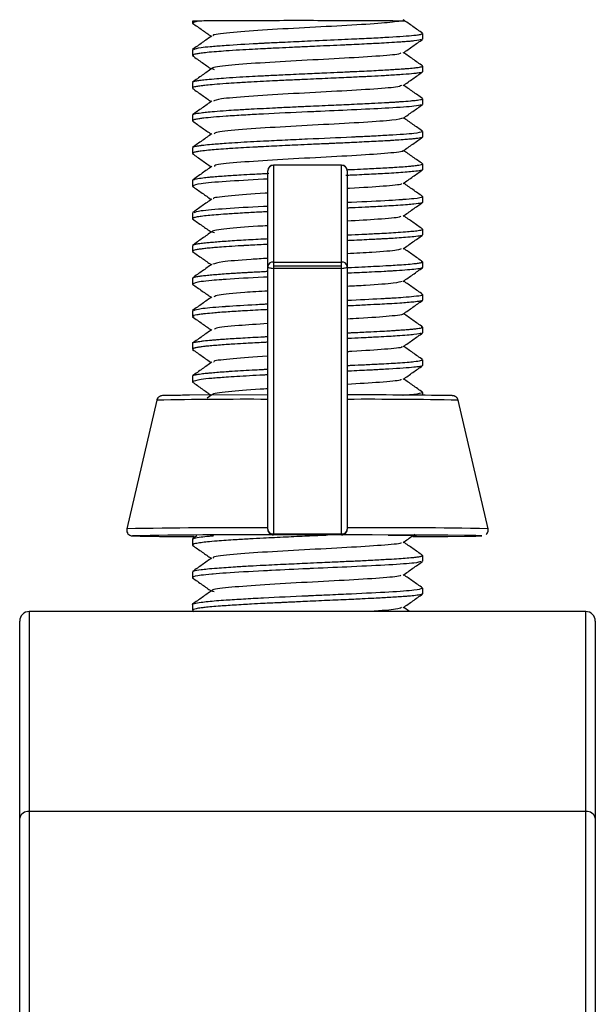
# Model space of a CAD drawing. Header units: millimetres. Extents: x 131 to 438, y 5 to 266.
# Tile 10 of 13: x 182 to 212, y 212 to 263. Entities that reach past the tile are written whole.
import ezdxf

# ---------------------------------------------------------------- set-up
doc = ezdxf.new("R2010")
doc.units = ezdxf.units.MM

msp = doc.modelspace()

# ---------------------------------------------------------------- linework, layer by layer
at = {"color": 7, "linetype": 'Continuous', "lineweight": 25}
for p, q in [((191.748, 263.031), (191.459, 262.936)), ((191.459, 263.021), (191.459, 262.936)), ((202.527, 263.019), (202.318, 263.028)), ((203.459, 262.385), (203.41, 262.398)), ((203.459, 262.385), (203.459, 262.085)), ((191.459, 261.535), (191.459, 261.236)), ((191.459, 261.236), (191.539, 261.215)), ((203.459, 260.685), (203.447, 260.699)), ((203.459, 260.685), (203.459, 260.386)), ((191.459, 259.835), (191.459, 259.537)), ((191.459, 259.537), (191.502, 259.515)), ((203.459, 258.984), (203.436, 258.999)), ((203.459, 258.984), (203.459, 258.687)), ((191.459, 258.134), (191.459, 257.837)), ((191.459, 257.837), (191.505, 257.813)), ((203.459, 257.284), (203.425, 257.298)), ((203.459, 257.284), (203.459, 256.986)), ((191.459, 256.434), (191.459, 256.136)), ((191.459, 256.136), (191.539, 256.115)), ((199.234, 255.531), (195.684, 255.531)), ((195.684, 255.531), (195.684, 236.261)), ((199.234, 255.517), (195.684, 255.517)), ((199.234, 236.261), (199.234, 255.531)), ((203.459, 255.585), (203.431, 255.598)), ((203.459, 255.585), (203.459, 255.286)), ((195.384, 236.562), (195.384, 255.231)), ((199.534, 255.231), (199.534, 236.562)), ((191.459, 254.735), (191.459, 254.436)), ((191.459, 254.436), (191.505, 254.415)), ((203.459, 253.886), (203.459, 253.586)), ((191.459, 253.035), (191.459, 252.737)), ((191.459, 252.737), (191.504, 252.714)), ((203.459, 252.185), (203.438, 252.199)), ((203.459, 252.185), (203.459, 251.887)), ((191.459, 251.334), (191.459, 251.037)), ((191.459, 251.037), (191.501, 251.015)), ((195.684, 250.473), (199.234, 250.473)), ((203.459, 250.484), (203.391, 250.498)), ((203.459, 250.484), (203.459, 250.187)), ((199.234, 250.265), (195.684, 250.265)), ((199.234, 250.147), (195.684, 250.147)), ((191.459, 249.634), (191.459, 249.336)), ((191.459, 249.336), (191.485, 249.316)), ((203.459, 248.785), (203.426, 248.798)), ((203.459, 248.785), (203.459, 248.486)), ((191.459, 247.935), (191.459, 247.636)), ((191.459, 247.636), (191.546, 247.613)), ((203.459, 247.086), (203.394, 247.099)), ((203.459, 247.086), (203.459, 246.786)), ((191.459, 246.236), (191.459, 245.937)), ((191.459, 245.937), (191.492, 245.914)), ((203.459, 245.385), (203.425, 245.399)), ((203.459, 245.385), (203.459, 245.087)), ((191.459, 244.535), (191.459, 244.237)), ((203.459, 243.684), (203.459, 243.536)), ((189.605, 243.279), (188.045, 236.579)), ((195.384, 243.551), (191.286, 243.535)), ((192.479, 243.561), (192.227, 243.384)), ((206.873, 236.579), (205.313, 243.279)), ((191.459, 236.034), (191.459, 235.737)), ((191.698, 236.213), (191.469, 236.052)), ((195.684, 236.309), (199.234, 236.309)), ((199.234, 236.263), (195.684, 236.263)), ((202.48, 236.227), (201.669, 236.232)), ((202.922, 236.203), (203.141, 236.211)), ((191.459, 235.737), (191.488, 235.712)), ((203.459, 235.185), (203.426, 235.198)), ((203.459, 235.185), (203.459, 234.886)), ((191.459, 234.335), (191.459, 234.036)), ((203.459, 233.486), (203.422, 233.498)), ((203.459, 233.486), (203.459, 233.186)), ((191.459, 232.636), (191.459, 232.337)), ((202.781, 232.268), (202.471, 232.486)), ((211.959, 232.268), (182.959, 232.268)), ((182.959, 232.268), (182.959, 204.649)), ((191.459, 232.337), (191.494, 232.316)), ((191.466, 232.321), (191.542, 232.268)), ((211.959, 204.649), (211.959, 232.268)), ((182.459, 171.795), (182.459, 231.768)), ((212.459, 231.768), (212.459, 171.795)), ((211.959, 221.851), (182.959, 221.851))]:
    msp.add_line(p, q, dxfattribs=at)
at = {"color": 7, "linetype": 'Continuous', "lineweight": 25, "flags": 128}
for points in [[(195.384, 250.263), (195.39, 250.24), (195.407, 250.218), (195.435, 250.198), (195.472, 250.181), (195.517, 250.166), (195.569, 250.156), (195.626, 250.149), (195.684, 250.147)], [(199.234, 250.147), (199.293, 250.149), (199.349, 250.156), (199.401, 250.166), (199.446, 250.181), (199.483, 250.198), (199.511, 250.218), (199.528, 250.24), (199.534, 250.263)], [(202.948, 236.17), (203.649, 236.174), (204.767, 236.181), (205.64, 236.188), (206.238, 236.197), (206.543, 236.206), (206.543, 236.215), (206.238, 236.225), (205.64, 236.233), (204.767, 236.241), (203.649, 236.248), (202.324, 236.254), (200.836, 236.258), (199.234, 236.261)]]:
    msp.add_lwpolyline(points, dxfattribs=at)
at = {"color": 7, "linetype": 'Continuous', "lineweight": 25}
for centre, radius, start, end in [((191.716, 259.845), 3.186, 89.4294, 94.6247), ((195.684, 255.231), 0.3, 90, 180), ((195.677, 255.224), 0.293, 88.637, 178.5688), ((199.234, 255.231), 0.3, 360, 90), ((199.241, 255.224), 0.293, 1.4312, 91.363), ((195.646, 250.208), 0.267, 81.7801, 168.2176), ((199.272, 250.208), 0.267, 11.7824, 98.2199), ((194.186, 11.311), 232.013, 89.70228, 91.13142), ((200.732, 11.311), 232.013, 88.86858, 90.29772), ((200.357, -52.08), 295.633, 89.11094, 90.15954), ((188.337, 236.511), 0.3, 166.8911, 270.0006), ((193.807, -64.366), 301, 89.69977, 91.09688), ((195.663, 236.588), 0.28, 185.0814, 274.3085), ((195.684, 236.563), 0.3, 180.0004, 270.0004), ((199.255, 236.588), 0.28, 265.6915, 354.9186), ((199.234, 236.563), 0.3, 269.9996, 359.9996), ((201.258, -43.707), 280.342, 88.85222, 90.35229), ((194.076, -68.954), 305.219, 89.69808, 91.07735), ((191.383, 355.989), 119.817, 268.54304, 270.08006), ((182.959, 231.768), 0.5, 90, 180), ((211.959, 231.768), 0.5, 0, 90), ((182.897, 221.408), 0.447, 82.065, 168.8157), ((212.021, 221.408), 0.447, 11.1843, 97.935)]:
    msp.add_arc(centre, radius, start, end, dxfattribs=at)
for points, knots in [([(191.459, 262.936), (191.459, 262.934), (191.46, 262.928), (191.463, 262.92), (191.477, 262.915), (191.483, 262.912)], [0, 0, 0, 0, 0.2561987, 0.6863219, 1, 1, 1, 1]), ([(191.469, 262.918), (191.637, 262.8), (191.962, 262.572), (192.286, 262.345), (192.441, 262.235)], [0, 0, 0, 0, 0.519481, 1, 1, 1, 1]), ([(202.318, 263.028), (202.161, 263.031), (201.846, 263.037), (200.654, 263.045), (199.111, 263.05), (197.337, 263.052), (195.538, 263.051), (193.905, 263.047), (192.544, 263.04), (192.013, 263.034), (191.748, 263.031)], [0, 0, 0, 0, 0.1252623, 0.2502096, 0.3752649, 0.5002154, 0.6252651, 0.7501864, 0.8751857, 1, 1, 1, 1]), ([(202.318, 263.028), (202.041, 262.991), (201.489, 262.916), (199.571, 262.801), (197.303, 262.681), (195.024, 262.554), (193.332, 262.423), (192.47, 262.324), (192.547, 262.27), (192.56, 262.261)], [0, 0, 0, 0, 0.1613546, 0.3226943, 0.4839884, 0.6453107, 0.8066664, 0.967999, 1, 1, 1, 1]), ([(203.457, 262.393), (203.288, 262.511), (202.952, 262.747), (202.615, 262.984), (202.446, 263.102)], [0, 0, 0, 0, 0.500081, 1, 1, 1, 1]), ([(192.477, 262.26), (192.309, 262.142), (191.972, 261.906), (191.635, 261.669), (191.467, 261.551)], [0, 0, 0, 0, 0.4999209, 1, 1, 1, 1]), ([(191.543, 261.557), (191.615, 261.589), (191.728, 261.638), (192.23, 261.691), (192.657, 261.73), (193.365, 261.783), (194.337, 261.841), (195.049, 261.879), (195.162, 261.885), (195.206, 261.887), (195.311, 261.892), (195.668, 261.91), (196.393, 261.944), (197.601, 261.999), (198.782, 262.053), (199.896, 262.102), (200.814, 262.146), (202.03, 262.214), (202.706, 262.259), (203.008, 262.291), (203.02, 262.292), (203.059, 262.297), (203.192, 262.312), (203.4, 262.343), (203.437, 262.37), (203.459, 262.385)], [0, 0, 0, 0, 0.104127, 0.160472, 0.168099, 0.232194, 0.342065, 0.358106, 0.359917, 0.362015, 0.365812, 0.378499, 0.424218, 0.488087, 0.575615, 0.616224, 0.680221, 0.744424, 0.8719, 0.872521, 0.873593, 0.877088, 0.889487, 0.935879, 1, 1, 1, 1]), ([(203.393, 262.072), (203.321, 262.046), (203.231, 262.014), (202.82, 261.975), (202.637, 261.959), (202.516, 261.95), (202.448, 261.945), (202.422, 261.943), (202.357, 261.938), (202.135, 261.923), (201.75, 261.9), (201.247, 261.873), (200.771, 261.848), (200.293, 261.823), (199.885, 261.804), (199.569, 261.789), (199.198, 261.772), (198.65, 261.748), (198.014, 261.72), (197.36, 261.691), (196.704, 261.66), (195.931, 261.623), (195.229, 261.59), (194.537, 261.554), (193.871, 261.516), (193.247, 261.475), (192.677, 261.432), (192.241, 261.394), (191.909, 261.357), (191.659, 261.318), (191.491, 261.277), (191.469, 261.249), (191.459, 261.236)], [0, 0, 0, 0, 0.108331, 0.134795, 0.154224, 0.170171, 0.171968, 0.174076, 0.177859, 0.190444, 0.235669, 0.272741, 0.299488, 0.331254, 0.363018, 0.372595, 0.386439, 0.426904, 0.464303, 0.490436, 0.532967, 0.570759, 0.617933, 0.652512, 0.694992, 0.745367, 0.785415, 0.834256, 0.872706, 0.908612, 0.957512, 1, 1, 1, 1]), ([(202.447, 261.369), (202.616, 261.487), (202.952, 261.724), (203.289, 261.96), (203.458, 262.078)], [0, 0, 0, 0, 0.499931, 1, 1, 1, 1]), ([(191.466, 261.221), (191.634, 261.103), (191.96, 260.874), (192.285, 260.646), (192.442, 260.536)], [0, 0, 0, 0, 0.517911, 1, 1, 1, 1]), ([(202.32, 261.369), (202.309, 261.348), (202.278, 261.291), (201.115, 261.195), (199.183, 261.079), (196.856, 260.957), (194.649, 260.83), (193.074, 260.698), (192.342, 260.59), (192.541, 260.529), (192.594, 260.512)], [0, 0, 0, 0, 0.081141, 0.225344, 0.369589, 0.513843, 0.658059, 0.802264, 0.946514, 1, 1, 1, 1]), ([(203.458, 260.693), (203.289, 260.811), (202.96, 261.042), (202.631, 261.273), (202.471, 261.386)], [0, 0, 0, 0, 0.512009, 1, 1, 1, 1]), ([(191.488, 259.858), (191.494, 259.863), (191.514, 259.885), (191.661, 259.916), (191.91, 259.954), (192.242, 259.992), (192.678, 260.032), (193.25, 260.075), (193.878, 260.114), (194.544, 260.151), (195.093, 260.181), (195.52, 260.203), (195.895, 260.221), (196.336, 260.242), (196.871, 260.266), (197.428, 260.291), (197.964, 260.315), (198.539, 260.341), (199.105, 260.367), (199.528, 260.387), (199.9, 260.404), (200.294, 260.422), (200.799, 260.446), (201.272, 260.471), (201.684, 260.494), (202.009, 260.514), (202.248, 260.53), (202.382, 260.54), (202.45, 260.545), (202.476, 260.547), (202.538, 260.551), (202.736, 260.566), (202.998, 260.589), (203.22, 260.615), (203.358, 260.639), (203.442, 260.662), (203.454, 260.678), (203.459, 260.685)], [0, 0, 0, 0, 0.018738, 0.068211, 0.103936, 0.14279, 0.191646, 0.231943, 0.283099, 0.325801, 0.360044, 0.382068, 0.400057, 0.423924, 0.456015, 0.488107, 0.51464, 0.543331, 0.582526, 0.609252, 0.616075, 0.648057, 0.68004, 0.712024, 0.744009, 0.770584, 0.790136, 0.80629, 0.808161, 0.810216, 0.813964, 0.826538, 0.871967, 0.909248, 0.936152, 0.968077, 1, 1, 1, 1]), ([(203.428, 260.374), (203.411, 260.363), (203.383, 260.344), (203.208, 260.316), (202.946, 260.284), (202.479, 260.245), (201.978, 260.214), (201.7, 260.198), (201.7, 260.198), (201.7, 260.198), (201.7, 260.198), (201.7, 260.198), (201.699, 260.198), (201.699, 260.198), (201.699, 260.198), (201.698, 260.198), (201.695, 260.198), (201.689, 260.197), (201.668, 260.196), (201.594, 260.192), (201.315, 260.176), (200.937, 260.155), (200.486, 260.132), (200.14, 260.116), (199.546, 260.089), (198.652, 260.049), (197.605, 260.001), (196.632, 259.956), (195.861, 259.921), (195.142, 259.886), (194.459, 259.849), (193.803, 259.81), (193.157, 259.769), (192.62, 259.729), (192.2, 259.69), (191.938, 259.659), (191.778, 259.636), (191.663, 259.616), (191.558, 259.593), (191.476, 259.566), (191.465, 259.547), (191.459, 259.537)], [0, 0, 0, 0, 0.046638, 0.078405, 0.110171, 0.173646, 0.237284, 0.237285, 0.237286, 0.237288, 0.237291, 0.237296, 0.237306, 0.237324, 0.237358, 0.237426, 0.237567, 0.237888, 0.23894, 0.242388, 0.254658, 0.300663, 0.319616, 0.340874, 0.364437, 0.425345, 0.491377, 0.533762, 0.582935, 0.618421, 0.657028, 0.705548, 0.745514, 0.796431, 0.83883, 0.872703, 0.894669, 0.912591, 0.936303, 0.968151, 1, 1, 1, 1]), ([(192.478, 260.561), (192.309, 260.443), (191.972, 260.207), (191.635, 259.97), (191.467, 259.852)], [0, 0, 0, 0, 0.499931, 1, 1, 1, 1]), ([(202.447, 259.67), (202.615, 259.788), (202.952, 260.024), (203.289, 260.261), (203.457, 260.379)], [0, 0, 0, 0, 0.499916, 1, 1, 1, 1]), ([(202.355, 259.67), (202.298, 259.642), (202.167, 259.577), (200.801, 259.474), (198.759, 259.357), (196.413, 259.234), (194.316, 259.105), (192.844, 258.98), (192.643, 258.898), (192.552, 258.861)], [0, 0, 0, 0, 0.115155, 0.267123, 0.419046, 0.57099, 0.722969, 0.874931, 1, 1, 1, 1]), ([(203.456, 258.994), (203.288, 259.112), (202.959, 259.342), (202.63, 259.573), (202.47, 259.686)], [0, 0, 0, 0, 0.512292, 1, 1, 1, 1]), ([(191.469, 259.519), (191.637, 259.401), (191.962, 259.173), (192.286, 258.945), (192.442, 258.836)], [0, 0, 0, 0, 0.518999, 1, 1, 1, 1]), ([(203.388, 258.672), (203.308, 258.646), (203.133, 258.588), (201.856, 258.502), (200.588, 258.437), (199.882, 258.405), (199.789, 258.401), (199.764, 258.399), (199.169, 258.372), (198.387, 258.335), (196.825, 258.266), (195.536, 258.208), (194.493, 258.15), (193.836, 258.112), (192.971, 258.06), (192.283, 258.001), (191.962, 257.961), (191.915, 257.954), (191.897, 257.952), (191.855, 257.947), (191.723, 257.928), (191.518, 257.891), (191.481, 257.857), (191.459, 257.837)], [0, 0, 0, 0, 0.10741, 0.234555, 0.345472, 0.357604, 0.360793, 0.361926, 0.362065, 0.465811, 0.489763, 0.616985, 0.673091, 0.680728, 0.744773, 0.854238, 0.870329, 0.872183, 0.874212, 0.877953, 0.890565, 0.936286, 1, 1, 1, 1]), ([(192.479, 258.861), (192.311, 258.743), (191.974, 258.507), (191.637, 258.27), (191.469, 258.152)], [0, 0, 0, 0, 0.499927, 1, 1, 1, 1]), ([(191.503, 258.157), (191.519, 258.17), (191.56, 258.203), (191.831, 258.245), (192.202, 258.288), (192.625, 258.327), (193.159, 258.368), (193.804, 258.41), (194.459, 258.447), (195.144, 258.483), (195.862, 258.519), (196.633, 258.557), (197.608, 258.6), (198.655, 258.646), (199.613, 258.69), (200.305, 258.723), (200.891, 258.752), (201.324, 258.774), (201.604, 258.79), (201.676, 258.794), (201.695, 258.795), (201.768, 258.799), (201.91, 258.807), (202.119, 258.821), (202.449, 258.843), (202.753, 258.868), (203.055, 258.897), (203.267, 258.922), (203.428, 258.952), (203.449, 258.974), (203.459, 258.984)], [0, 0, 0, 0, 0.03977, 0.103858, 0.138585, 0.181259, 0.231875, 0.272155, 0.321231, 0.359833, 0.395995, 0.445182, 0.487782, 0.555001, 0.615665, 0.650378, 0.679859, 0.727292, 0.739411, 0.742567, 0.743663, 0.743786, 0.759606, 0.777073, 0.796188, 0.848011, 0.871965, 0.914524, 0.955952, 1, 1, 1, 1]), ([(202.444, 257.968), (202.613, 258.086), (202.949, 258.323), (203.286, 258.559), (203.455, 258.677)], [0, 0, 0, 0, 0.49992, 1, 1, 1, 1]), ([(191.47, 257.818), (191.638, 257.7), (191.963, 257.472), (192.287, 257.245), (192.442, 257.135)], [0, 0, 0, 0, 0.519537, 1, 1, 1, 1]), ([(202.454, 257.976), (202.323, 257.939), (202.062, 257.866), (200.463, 257.752), (198.326, 257.634), (195.984, 257.51), (193.987, 257.381), (192.717, 257.263), (192.63, 257.189), (192.596, 257.161)], [0, 0, 0, 0, 0.15066, 0.301363, 0.452079, 0.602757, 0.75342, 0.904128, 1, 1, 1, 1]), ([(203.455, 257.293), (203.287, 257.411), (202.958, 257.642), (202.63, 257.873), (202.469, 257.985)], [0, 0, 0, 0, 0.512386, 1, 1, 1, 1]), ([(192.479, 257.161), (192.311, 257.043), (191.974, 256.806), (191.637, 256.57), (191.468, 256.452)], [0, 0, 0, 0, 0.49992, 1, 1, 1, 1]), ([(191.501, 256.456), (191.517, 256.469), (191.55, 256.496), (191.732, 256.528), (191.87, 256.548), (191.916, 256.555), (191.934, 256.557), (191.979, 256.562), (192.137, 256.581), (192.51, 256.618), (193.279, 256.677), (194.227, 256.737), (195.286, 256.791), (196.282, 256.838), (197.846, 256.913), (199.04, 256.962), (199.77, 256.997), (199.799, 256.998), (199.895, 257.003), (200.241, 257.019), (200.899, 257.052), (202.026, 257.112), (203.191, 257.193), (203.37, 257.253), (203.459, 257.284)], [0, 0, 0, 0, 0.0403958, 0.0866829, 0.1027591, 0.1045629, 0.1066454, 0.1104295, 0.1231019, 0.1688309, 0.2327479, 0.3203281, 0.3608525, 0.4250575, 0.489158, 0.6167945, 0.6174066, 0.6184704, 0.6219529, 0.6343373, 0.6807491, 0.7450095, 0.872501, 1, 1, 1, 1]), ([(203.437, 256.972), (203.432, 256.967), (203.421, 256.956), (203.339, 256.937), (203.211, 256.917), (203.022, 256.895), (202.797, 256.874), (202.51, 256.85), (202.171, 256.825), (201.875, 256.807), (201.594, 256.79), (201.272, 256.773), (200.798, 256.749), (200.293, 256.724), (199.79, 256.7), (199.339, 256.679), (198.972, 256.662), (198.748, 256.652), (198.627, 256.646), (198.581, 256.644), (198.469, 256.639), (198.096, 256.623), (197.511, 256.597), (196.839, 256.568), (196.256, 256.54), (195.716, 256.513), (195.291, 256.492), (194.978, 256.476), (194.623, 256.457), (194.133, 256.431), (193.62, 256.4), (193.139, 256.368), (192.705, 256.335), (192.263, 256.295), (191.931, 256.259), (191.677, 256.221), (191.498, 256.181), (191.473, 256.152), (191.459, 256.136)], [0, 0, 0, 0, 0.02071, 0.044443, 0.076373, 0.108303, 0.134721, 0.163264, 0.202309, 0.228911, 0.235673, 0.267502, 0.299332, 0.331163, 0.362995, 0.389512, 0.408988, 0.424993, 0.426805, 0.428901, 0.432668, 0.445215, 0.490329, 0.527434, 0.554206, 0.585964, 0.617722, 0.627306, 0.641141, 0.681545, 0.719013, 0.745229, 0.787638, 0.825411, 0.872669, 0.907264, 0.94971, 1, 1, 1, 1]), ([(202.446, 256.268), (202.614, 256.386), (202.951, 256.623), (203.288, 256.859), (203.456, 256.977)], [0, 0, 0, 0, 0.499937, 1, 1, 1, 1]), ([(191.465, 256.121), (191.633, 256.003), (191.959, 255.774), (192.284, 255.546), (192.442, 255.435)], [0, 0, 0, 0, 0.517239, 1, 1, 1, 1]), ([(202.394, 256.268), (202.405, 256.264), (202.509, 256.223), (201.725, 256.145), (200.121, 256.03), (197.881, 255.911), (195.565, 255.786), (193.685, 255.656), (192.605, 255.546), (192.605, 255.481), (192.605, 255.46)], [0, 0, 0, 0, 0.017405, 0.169764, 0.322076, 0.474406, 0.626773, 0.779125, 0.931435, 1, 1, 1, 1]), ([(203.457, 255.593), (203.288, 255.711), (202.959, 255.942), (202.63, 256.173), (202.47, 256.285)], [0, 0, 0, 0, 0.5122854, 1, 1, 1, 1]), ([(192.477, 255.46), (192.309, 255.342), (191.972, 255.106), (191.635, 254.869), (191.467, 254.751)], [0, 0, 0, 0, 0.4999197, 1, 1, 1, 1]), ([(199.523, 255.286), (199.601, 255.29), (199.896, 255.303), (200.32, 255.322), (200.824, 255.348), (201.271, 255.372), (201.605, 255.391), (201.842, 255.405), (202.106, 255.421), (202.45, 255.443), (202.775, 255.468), (203.05, 255.495), (203.26, 255.522), (203.425, 255.553), (203.447, 255.574), (203.459, 255.585)], [0, 0, 0, 0, 0.0333815, 0.1271406, 0.1948151, 0.2751077, 0.3553981, 0.3796002, 0.4145957, 0.5169113, 0.6114972, 0.6776204, 0.7850867, 0.8806548, 1, 1, 1, 1]), ([(191.507, 254.757), (191.529, 254.772), (191.575, 254.804), (191.831, 254.844), (192.069, 254.873), (192.254, 254.893), (192.492, 254.916), (192.815, 254.942), (193.189, 254.969), (193.583, 254.995), (194.041, 255.023), (194.536, 255.052), (194.937, 255.074), (195.215, 255.088), (195.347, 255.094), (195.438, 255.098)], [0, 0, 0, 0, 0.133708, 0.27821, 0.336826, 0.384704, 0.44823, 0.533285, 0.618341, 0.688801, 0.764988, 0.869058, 0.940026, 0.958152, 1, 1, 1, 1]), ([(203.459, 255.286), (203.459, 255.285), (203.459, 255.284), (203.458, 255.279), (203.443, 255.265), (203.348, 255.236), (202.996, 255.188), (202.397, 255.138), (201.618, 255.092), (200.806, 255.05), (200.045, 255.01), (199.558, 254.989), (199.459, 254.985)], [0, 0, 0, 0, 0.005099, 0.014473, 0.046048, 0.160419, 0.319753, 0.53806, 0.639394, 0.799222, 0.959347, 1, 1, 1, 1]), ([(202.449, 254.57), (202.617, 254.689), (202.954, 254.925), (203.291, 255.161), (203.46, 255.28)], [0, 0, 0, 0, 0.499922, 1, 1, 1, 1]), ([(195.384, 254.796), (195.31, 254.793), (194.486, 254.753), (193.125, 254.672), (191.728, 254.557), (191.549, 254.476), (191.459, 254.436)], [0, 0, 0, 0, 0.0320363, 0.3545435, 0.6771522, 1, 1, 1, 1]), ([(202.335, 254.57), (202.352, 254.558), (202.419, 254.51), (201.463, 254.423), (200.341, 254.346), (199.57, 254.304), (199.534, 254.302)], [0, 0, 0, 0, 0.135804, 0.557697, 0.979636, 1, 1, 1, 1]), ([(203.458, 253.893), (203.29, 254.011), (202.96, 254.242), (202.631, 254.473), (202.471, 254.586)], [0, 0, 0, 0, 0.51194, 1, 1, 1, 1]), ([(191.466, 254.421), (191.634, 254.303), (191.96, 254.074), (192.285, 253.846), (192.442, 253.736)], [0, 0, 0, 0, 0.518038, 1, 1, 1, 1]), ([(195.384, 254.069), (195.338, 254.067), (194.557, 254.022), (193.438, 253.931), (192.5, 253.83), (192.564, 253.773), (192.577, 253.761)], [0, 0, 0, 0, 0.026805, 0.457857, 0.888935, 1, 1, 1, 1]), ([(192.477, 253.761), (192.309, 253.643), (191.972, 253.406), (191.635, 253.17), (191.466, 253.052)], [0, 0, 0, 0, 0.49993, 1, 1, 1, 1]), ([(199.534, 253.587), (199.608, 253.591), (200.415, 253.628), (201.442, 253.677), (202.199, 253.727), (202.643, 253.759), (203.171, 253.801), (203.435, 253.849), (203.459, 253.881), (203.459, 253.885), (203.459, 253.886)], [0, 0, 0, 0, 0.0322665, 0.3542944, 0.4963062, 0.5155599, 0.6776686, 0.9548026, 0.995426, 1, 1, 1, 1]), ([(203.431, 253.573), (203.418, 253.564), (203.38, 253.538), (203.101, 253.5), (202.667, 253.46), (202.227, 253.43), (201.722, 253.399), (201.156, 253.367), (200.502, 253.333), (199.936, 253.306), (199.609, 253.292), (199.534, 253.288)], [0, 0, 0, 0, 0.097855, 0.290112, 0.396786, 0.526438, 0.628258, 0.723975, 0.854023, 0.966469, 1, 1, 1, 1]), ([(202.446, 252.869), (202.614, 252.987), (202.951, 253.224), (203.288, 253.46), (203.456, 253.578)], [0, 0, 0, 0, 0.499913, 1, 1, 1, 1]), ([(203.459, 253.886), (203.459, 253.886), (203.459, 253.887), (203.458, 253.892), (203.453, 253.895), (203.45, 253.898)], [0, 0, 0, 0, 0.1149878, 0.3243556, 1, 1, 1, 1]), ([(195.384, 253.098), (195.335, 253.095), (195.268, 253.092), (195.195, 253.088), (195.17, 253.087), (195.041, 253.08), (194.784, 253.067), (194.376, 253.045), (193.952, 253.02), (193.556, 252.995), (193.128, 252.966), (192.69, 252.935), (192.252, 252.896), (191.925, 252.859), (191.719, 252.827), (191.621, 252.807), (191.556, 252.791), (191.506, 252.776), (191.466, 252.756), (191.462, 252.743), (191.459, 252.737)], [0, 0, 0, 0, 0.021443, 0.029441, 0.03224, 0.032564, 0.086728, 0.148339, 0.2227, 0.294839, 0.35527, 0.462418, 0.566695, 0.677604, 0.764256, 0.819421, 0.838695, 0.892463, 0.946231, 1, 1, 1, 1]), ([(191.545, 253.057), (191.622, 253.089), (191.794, 253.16), (193.136, 253.272), (194.47, 253.352), (195.309, 253.391), (195.384, 253.395)], [0, 0, 0, 0, 0.27934, 0.622855, 0.966367, 1, 1, 1, 1]), ([(191.47, 252.719), (191.638, 252.6), (191.963, 252.373), (192.287, 252.145), (192.442, 252.036)], [0, 0, 0, 0, 0.519678, 1, 1, 1, 1]), ([(202.318, 252.869), (202.316, 252.851), (202.31, 252.795), (201.307, 252.708), (200.091, 252.636), (199.534, 252.603)], [0, 0, 0, 0, 0.212279, 0.638676, 1, 1, 1, 1]), ([(203.457, 252.194), (203.288, 252.312), (202.959, 252.542), (202.631, 252.773), (202.47, 252.886)], [0, 0, 0, 0, 0.512185, 1, 1, 1, 1]), ([(192.479, 252.062), (192.31, 251.943), (191.974, 251.707), (191.637, 251.47), (191.468, 251.352)], [0, 0, 0, 0, 0.4999279, 1, 1, 1, 1]), ([(195.384, 252.368), (195.21, 252.357), (194.309, 252.305), (193.167, 252.206), (192.358, 252.095), (192.547, 252.03), (192.606, 252.009)], [0, 0, 0, 0, 0.088652, 0.460359, 0.83212, 1, 1, 1, 1]), ([(199.534, 251.887), (199.609, 251.89), (199.935, 251.905), (200.503, 251.933), (201.157, 251.965), (201.724, 251.996), (202.228, 252.027), (202.667, 252.06), (203.046, 252.095), (203.3, 252.126), (203.438, 252.157), (203.453, 252.176), (203.459, 252.185)], [0, 0, 0, 0, 0.031945, 0.139305, 0.264223, 0.354549, 0.452431, 0.575583, 0.677194, 0.806176, 0.913784, 1, 1, 1, 1]), ([(203.424, 251.873), (203.406, 251.862), (203.364, 251.835), (203.056, 251.795), (202.62, 251.758), (202.165, 251.726), (201.758, 251.701), (201.425, 251.681), (201.123, 251.665), (200.756, 251.646), (200.291, 251.624), (199.867, 251.604), (199.608, 251.592), (199.534, 251.589)], [0, 0, 0, 0, 0.117812, 0.287314, 0.422757, 0.535946, 0.626862, 0.685223, 0.732887, 0.796104, 0.881198, 0.966294, 1, 1, 1, 1]), ([(202.444, 251.168), (202.613, 251.286), (202.949, 251.523), (203.286, 251.759), (203.454, 251.877)], [0, 0, 0, 0, 0.499927, 1, 1, 1, 1]), ([(195.384, 251.398), (195.311, 251.394), (195.082, 251.382), (194.756, 251.365), (194.42, 251.346), (194.225, 251.335), (194.123, 251.329), (194.084, 251.327), (193.991, 251.321), (193.684, 251.303), (193.242, 251.275), (192.794, 251.243), (192.446, 251.213), (192.159, 251.185), (191.966, 251.162), (191.841, 251.145), (191.709, 251.125), (191.571, 251.098), (191.475, 251.067), (191.464, 251.047), (191.459, 251.037)], [0, 0, 0, 0, 0.031904, 0.09915, 0.148528, 0.189081, 0.193661, 0.198958, 0.208487, 0.240235, 0.354418, 0.448347, 0.516042, 0.596623, 0.677203, 0.701441, 0.736392, 0.838383, 0.923215, 1, 1, 1, 1]), ([(191.503, 251.357), (191.516, 251.37), (191.533, 251.386), (191.617, 251.406), (191.712, 251.425), (191.896, 251.453), (192.176, 251.484), (192.484, 251.514), (192.814, 251.542), (193.341, 251.582), (194.105, 251.628), (194.802, 251.665), (195.165, 251.684), (195.165, 251.684), (195.165, 251.684), (195.165, 251.684), (195.165, 251.684), (195.165, 251.684), (195.165, 251.684), (195.166, 251.684), (195.167, 251.684), (195.17, 251.684), (195.179, 251.684), (195.207, 251.686), (195.276, 251.69), (195.34, 251.693), (195.384, 251.695)], [0, 0, 0, 0, 0.106937, 0.132596, 0.169717, 0.278287, 0.379644, 0.45062, 0.53633, 0.622039, 0.793939, 0.965684, 0.965687, 0.965689, 0.965694, 0.965701, 0.965715, 0.965741, 0.965788, 0.965879, 0.966058, 0.966436, 0.967295, 0.970121, 0.979419, 1, 1, 1, 1]), ([(191.468, 251.02), (191.636, 250.902), (191.961, 250.673), (192.286, 250.445), (192.442, 250.335)], [0, 0, 0, 0, 0.518053, 1, 1, 1, 1]), ([(202.334, 251.168), (202.294, 251.143), (202.194, 251.081), (201.111, 250.995), (199.979, 250.93), (199.534, 250.904)], [0, 0, 0, 0, 0.291591, 0.721047, 1, 1, 1, 1]), ([(203.455, 250.493), (203.287, 250.612), (202.958, 250.842), (202.63, 251.073), (202.469, 251.186)], [0, 0, 0, 0, 0.512388, 1, 1, 1, 1]), ([(192.479, 250.361), (192.311, 250.243), (191.974, 250.006), (191.637, 249.77), (191.469, 249.652)], [0, 0, 0, 0, 0.499921, 1, 1, 1, 1]), ([(195.384, 250.666), (195.087, 250.649), (194.078, 250.588), (192.897, 250.486), (192.646, 250.4), (192.527, 250.36)], [0, 0, 0, 0, 0.181025, 0.6146, 1, 1, 1, 1]), ([(199.534, 250.186), (199.607, 250.189), (199.927, 250.204), (200.44, 250.23), (201.098, 250.263), (201.657, 250.293), (202.17, 250.324), (202.623, 250.356), (202.996, 250.389), (203.274, 250.424), (203.432, 250.454), (203.451, 250.475), (203.459, 250.484)], [0, 0, 0, 0, 0.0319057, 0.1397048, 0.2354184, 0.3545594, 0.4423706, 0.5499939, 0.6774136, 0.7789485, 0.9026569, 1, 1, 1, 1]), ([(191.502, 249.656), (191.517, 249.669), (191.546, 249.693), (191.706, 249.724), (191.835, 249.744), (191.974, 249.762), (192.16, 249.783), (192.463, 249.812), (192.815, 249.841), (193.188, 249.869), (193.54, 249.893), (193.837, 249.912), (194.024, 249.923), (194.125, 249.929), (194.165, 249.931), (194.26, 249.937), (194.584, 249.954), (194.971, 249.975), (195.31, 249.991), (195.384, 249.995)], [0, 0, 0, 0, 0.107895, 0.203191, 0.261481, 0.279768, 0.365555, 0.451344, 0.537136, 0.622932, 0.693936, 0.74613, 0.789135, 0.794061, 0.79967, 0.809818, 0.843727, 0.965911, 1, 1, 1, 1]), ([(203.439, 250.174), (203.433, 250.168), (203.423, 250.158), (203.376, 250.146), (203.281, 250.125), (202.957, 250.083), (202.324, 250.035), (201.788, 250.002), (201.702, 249.997), (201.668, 249.995), (201.587, 249.99), (201.308, 249.975), (200.71, 249.944), (200.063, 249.913), (199.608, 249.892), (199.534, 249.889)], [0, 0, 0, 0, 0.070407, 0.105275, 0.12546, 0.293715, 0.582679, 0.624969, 0.629821, 0.635292, 0.645244, 0.678588, 0.798947, 0.967191, 1, 1, 1, 1]), ([(202.449, 249.47), (202.617, 249.589), (202.954, 249.825), (203.291, 250.061), (203.459, 250.18)], [0, 0, 0, 0, 0.499933, 1, 1, 1, 1]), ([(195.384, 249.696), (195.309, 249.693), (194.485, 249.652), (193.764, 249.612), (193.206, 249.572), (193.184, 249.571), (193.112, 249.566), (192.851, 249.547), (192.39, 249.508), (191.676, 249.436), (191.546, 249.376), (191.459, 249.336)], [0, 0, 0, 0, 0.0321581, 0.3542061, 0.3556528, 0.3582576, 0.3669414, 0.3982044, 0.5162224, 0.6779159, 1, 1, 1, 1]), ([(191.464, 249.322), (191.632, 249.203), (191.958, 248.975), (192.284, 248.746), (192.442, 248.635)], [0, 0, 0, 0, 0.516853, 1, 1, 1, 1]), ([(202.4, 249.471), (202.296, 249.438), (202.074, 249.368), (200.896, 249.28), (199.861, 249.222), (199.534, 249.204)], [0, 0, 0, 0, 0.3789076, 0.8034358, 1, 1, 1, 1]), ([(203.456, 248.793), (203.288, 248.911), (202.959, 249.142), (202.63, 249.373), (202.47, 249.485)], [0, 0, 0, 0, 0.51229, 1, 1, 1, 1]), ([(195.384, 248.966), (194.968, 248.94), (193.861, 248.872), (192.763, 248.769), (192.636, 248.692), (192.583, 248.66)], [0, 0, 0, 0, 0.261321, 0.695264, 1, 1, 1, 1]), ([(192.478, 248.661), (192.309, 248.542), (191.973, 248.306), (191.636, 248.07), (191.467, 247.951)], [0, 0, 0, 0, 0.499919, 1, 1, 1, 1]), ([(191.543, 247.957), (191.619, 247.989), (191.777, 248.056), (192.592, 248.126), (193.12, 248.164), (193.19, 248.168), (193.209, 248.17), (193.664, 248.201), (194.325, 248.241), (195.089, 248.282), (195.309, 248.292), (195.384, 248.295)], [0, 0, 0, 0, 0.2797438, 0.5785682, 0.6111857, 0.6197018, 0.6226791, 0.6230221, 0.9025495, 0.9667164, 1, 1, 1, 1]), ([(199.534, 248.487), (199.609, 248.49), (200.329, 248.522), (201.047, 248.559), (201.617, 248.592), (201.704, 248.597), (201.737, 248.599), (201.816, 248.603), (202.074, 248.619), (202.534, 248.648), (203.104, 248.696), (203.42, 248.745), (203.45, 248.775), (203.459, 248.785)], [0, 0, 0, 0, 0.032019, 0.308884, 0.349614, 0.354255, 0.359469, 0.36896, 0.400765, 0.515593, 0.677315, 0.897704, 1, 1, 1, 1]), ([(203.448, 248.473), (203.447, 248.472), (203.438, 248.461), (203.359, 248.441), (203.2, 248.416), (202.974, 248.39), (202.683, 248.362), (202.252, 248.33), (201.768, 248.301), (201.197, 248.27), (200.552, 248.237), (199.977, 248.208), (199.609, 248.191), (199.534, 248.188)], [0, 0, 0, 0, 0.017027, 0.123517, 0.222932, 0.292544, 0.404548, 0.504431, 0.629474, 0.721135, 0.833417, 0.966303, 1, 1, 1, 1]), ([(202.448, 247.77), (202.617, 247.888), (202.954, 248.125), (203.291, 248.361), (203.459, 248.479)], [0, 0, 0, 0, 0.499917, 1, 1, 1, 1]), ([(195.384, 247.997), (195.311, 247.993), (194.846, 247.97), (194.091, 247.93), (193.316, 247.881), (192.804, 247.842), (192.398, 247.808), (192.127, 247.782), (191.968, 247.763), (191.929, 247.758), (191.919, 247.757), (191.916, 247.756), (191.874, 247.751), (191.791, 247.739), (191.655, 247.716), (191.5, 247.681), (191.475, 247.653), (191.459, 247.636)], [0, 0, 0, 0, 0.031647, 0.201231, 0.354405, 0.441536, 0.515562, 0.635821, 0.666438, 0.674356, 0.676467, 0.677242, 0.677347, 0.722147, 0.772131, 0.863476, 1, 1, 1, 1]), ([(202.417, 247.769), (202.424, 247.767), (202.539, 247.728), (201.776, 247.651), (200.672, 247.566), (199.739, 247.515), (199.534, 247.503)], [0, 0, 0, 0, 0.027493, 0.453622, 0.879668, 1, 1, 1, 1]), ([(203.458, 247.093), (203.289, 247.211), (202.96, 247.442), (202.631, 247.673), (202.471, 247.786)], [0, 0, 0, 0, 0.512055, 1, 1, 1, 1]), ([(191.468, 247.619), (191.636, 247.501), (191.961, 247.273), (192.285, 247.045), (192.441, 246.936)], [0, 0, 0, 0, 0.519165, 1, 1, 1, 1]), ([(195.384, 247.267), (194.854, 247.233), (193.659, 247.156), (192.646, 247.052), (192.617, 246.984), (192.607, 246.961)], [0, 0, 0, 0, 0.3456326, 0.7791977, 1, 1, 1, 1]), ([(192.477, 246.961), (192.309, 246.843), (191.972, 246.606), (191.635, 246.37), (191.466, 246.252)], [0, 0, 0, 0, 0.499928, 1, 1, 1, 1]), ([(199.534, 246.787), (199.608, 246.791), (199.98, 246.808), (200.558, 246.834), (201.202, 246.867), (201.653, 246.893), (201.965, 246.912), (202.216, 246.928), (202.482, 246.947), (202.759, 246.968), (203.007, 246.99), (203.207, 247.014), (203.364, 247.04), (203.448, 247.064), (203.456, 247.08), (203.459, 247.086)], [0, 0, 0, 0, 0.031968, 0.160856, 0.268319, 0.354339, 0.410144, 0.455716, 0.516148, 0.596599, 0.677051, 0.75429, 0.838614, 0.941381, 1, 1, 1, 1]), ([(203.388, 246.772), (203.314, 246.746), (203.211, 246.709), (202.648, 246.659), (202.207, 246.628), (201.697, 246.598), (201.131, 246.566), (200.473, 246.532), (199.918, 246.505), (199.607, 246.491), (199.534, 246.488)], [0, 0, 0, 0, 0.285618, 0.399241, 0.530972, 0.626204, 0.729232, 0.859147, 0.966793, 1, 1, 1, 1]), ([(202.444, 246.068), (202.613, 246.186), (202.95, 246.423), (203.287, 246.659), (203.455, 246.777)], [0, 0, 0, 0, 0.499917, 1, 1, 1, 1]), ([(195.384, 246.297), (195.31, 246.294), (195.081, 246.283), (194.703, 246.263), (194.198, 246.235), (193.726, 246.206), (193.393, 246.184), (193.106, 246.164), (192.814, 246.144), (192.463, 246.115), (192.16, 246.086), (191.921, 246.058), (191.756, 246.033), (191.65, 246.013), (191.598, 246.001), (191.574, 245.995), (191.565, 245.993), (191.544, 245.987), (191.483, 245.968), (191.469, 245.951), (191.459, 245.937)], [0, 0, 0, 0, 0.0322903, 0.099392, 0.1719842, 0.2705299, 0.3375858, 0.3546929, 0.4353187, 0.5159472, 0.5965784, 0.6772124, 0.7443862, 0.7937333, 0.8343146, 0.838924, 0.8441323, 0.8536086, 0.8853633, 1, 1, 1, 1]), ([(191.484, 246.257), (191.488, 246.262), (191.506, 246.282), (191.646, 246.313), (191.822, 246.341), (191.916, 246.353), (191.916, 246.353), (191.916, 246.353), (191.916, 246.353), (191.916, 246.353), (191.916, 246.353), (191.916, 246.353), (191.916, 246.353), (191.917, 246.353), (191.918, 246.354), (191.922, 246.354), (191.933, 246.355), (191.974, 246.361), (192.132, 246.38), (192.37, 246.405), (192.679, 246.432), (192.927, 246.451), (193.371, 246.482), (194.095, 246.527), (194.849, 246.569), (195.311, 246.592), (195.384, 246.596)], [0, 0, 0, 0, 0.038677, 0.172531, 0.279949, 0.279952, 0.279955, 0.279959, 0.279966, 0.27998, 0.280004, 0.28005, 0.280138, 0.280312, 0.280682, 0.281526, 0.284324, 0.293587, 0.326773, 0.451694, 0.502692, 0.559956, 0.623484, 0.787837, 0.966351, 1, 1, 1, 1]), ([(191.47, 245.918), (191.639, 245.8), (191.963, 245.573), (192.287, 245.345), (192.442, 245.236)], [0, 0, 0, 0, 0.519708, 1, 1, 1, 1]), ([(202.351, 246.068), (202.366, 246.059), (202.445, 246.014), (201.544, 245.93), (200.425, 245.851), (199.612, 245.807), (199.534, 245.802)], [0, 0, 0, 0, 0.1008854, 0.5277055, 0.9546485, 1, 1, 1, 1]), ([(203.457, 245.393), (203.289, 245.512), (202.96, 245.742), (202.631, 245.973), (202.47, 246.086)], [0, 0, 0, 0, 0.511966, 1, 1, 1, 1]), ([(192.478, 245.262), (192.31, 245.143), (191.973, 244.907), (191.636, 244.671), (191.468, 244.552)], [0, 0, 0, 0, 0.499929, 1, 1, 1, 1]), ([(195.384, 245.57), (195.381, 245.57), (194.641, 245.528), (193.526, 245.439), (192.533, 245.336), (192.579, 245.276), (192.59, 245.262)], [0, 0, 0, 0, 0.0018703, 0.4328307, 0.8639038, 1, 1, 1, 1]), ([(199.534, 245.087), (199.608, 245.091), (199.918, 245.105), (200.475, 245.132), (201.132, 245.164), (201.7, 245.194), (202.208, 245.226), (202.653, 245.259), (203.083, 245.298), (203.396, 245.338), (203.439, 245.37), (203.459, 245.385)], [0, 0, 0, 0, 0.031659, 0.13355, 0.257414, 0.35479, 0.445793, 0.569708, 0.677625, 0.846783, 1, 1, 1, 1]), ([(191.49, 244.557), (191.496, 244.564), (191.507, 244.576), (191.551, 244.589), (191.574, 244.595), (191.583, 244.598), (191.607, 244.603), (191.695, 244.622), (191.881, 244.651), (192.174, 244.684), (192.48, 244.714), (192.812, 244.742), (193.116, 244.765), (193.361, 244.782), (193.652, 244.801), (194.102, 244.827), (194.657, 244.857), (195.081, 244.88), (195.309, 244.891), (195.384, 244.895)], [0, 0, 0, 0, 0.058772, 0.101696, 0.10652, 0.112181, 0.12238, 0.156391, 0.278778, 0.37842, 0.450132, 0.536168, 0.622201, 0.647981, 0.685232, 0.794084, 0.895071, 0.965592, 1, 1, 1, 1]), ([(203.426, 245.074), (203.41, 245.063), (203.378, 245.042), (203.194, 245.014), (202.789, 244.967), (202.057, 244.917), (201.156, 244.866), (200.508, 244.833), (200.068, 244.813), (199.609, 244.792), (199.534, 244.789)], [0, 0, 0, 0, 0.120852, 0.227458, 0.29086, 0.628011, 0.77769, 0.797995, 0.966965, 1, 1, 1, 1]), ([(202.446, 244.369), (202.614, 244.488), (202.951, 244.724), (203.288, 244.96), (203.456, 245.078)], [0, 0, 0, 0, 0.499935, 1, 1, 1, 1]), ([(195.384, 244.597), (195.31, 244.594), (194.722, 244.565), (193.983, 244.522), (193.097, 244.466), (192.442, 244.416), (191.676, 244.334), (191.546, 244.276), (191.459, 244.237)], [0, 0, 0, 0, 0.031911, 0.252251, 0.355145, 0.516347, 0.678381, 1, 1, 1, 1]), ([(191.459, 244.237), (191.459, 244.237), (191.459, 244.237), (191.459, 244.235), (191.461, 244.23), (191.46, 244.223), (191.474, 244.218), (191.478, 244.216)], [0, 0, 0, 0, 0.026108, 0.073146, 0.230016, 0.794894, 1, 1, 1, 1]), ([(191.466, 244.221), (191.634, 244.103), (191.96, 243.874), (192.285, 243.646), (192.443, 243.536)], [0, 0, 0, 0, 0.517339, 1, 1, 1, 1]), ([(202.321, 244.369), (202.327, 244.353), (202.347, 244.3), (201.367, 244.213), (200.127, 244.138), (199.534, 244.103)], [0, 0, 0, 0, 0.186288, 0.611171, 1, 1, 1, 1]), ([(203.456, 243.694), (203.287, 243.812), (202.958, 244.042), (202.63, 244.273), (202.469, 244.386)], [0, 0, 0, 0, 0.512352, 1, 1, 1, 1]), ([(195.384, 243.868), (195.252, 243.861), (194.388, 243.811), (193.277, 243.714), (192.437, 243.618), (192.527, 243.567), (192.537, 243.562)], [0, 0, 0, 0, 0.078149, 0.511212, 0.944205, 1, 1, 1, 1]), ([(202.419, 243.542), (202.429, 243.542), (202.688, 243.559), (203.218, 243.609), (203.363, 243.654), (203.459, 243.684)], [0, 0, 0, 0, 0.013412, 0.342821, 1, 1, 1, 1]), ([(203.459, 243.684), (203.459, 243.684), (203.459, 243.685), (203.459, 243.686), (203.457, 243.69), (203.459, 243.694), (203.448, 243.698), (203.447, 243.698)], [0, 0, 0, 0, 0.030671, 0.085682, 0.268723, 0.92685, 1, 1, 1, 1]), ([(191.311, 243.535), (191.144, 243.534), (190.699, 243.53), (190.237, 243.525), (189.941, 243.514), (189.906, 243.517), (189.828, 243.504), (189.777, 243.487), (189.718, 243.456), (189.656, 243.396), (189.614, 243.331), (189.61, 243.288), (189.609, 243.278)], [0, 0, 0, 0, 0.1743072, 0.4642851, 0.7549489, 0.9031271, 0.9272672, 0.9396806, 0.9540682, 0.9730137, 0.9942634, 1, 1, 1, 1]), ([(205.321, 243.211), (205.317, 243.248), (205.31, 243.315), (205.262, 243.395), (205.208, 243.448), (205.157, 243.48), (205.118, 243.496), (205.089, 243.504), (205.063, 243.509), (205.028, 243.513), (205.011, 243.515), (204.958, 243.516), (204.939, 243.516)], [0, 0, 0, 0, 0.081561, 0.147687, 0.203322, 0.250842, 0.290092, 0.32779, 0.379992, 0.483425, 0.81523, 1, 1, 1, 1]), ([(188.037, 236.511), (188.04, 236.473), (188.044, 236.417), (188.074, 236.37), (188.084, 236.355)], [0, 0, 0, 0, 0.668356, 1, 1, 1, 1]), ([(195.384, 236.562), (195.385, 236.542), (195.388, 236.5), (195.408, 236.439), (195.441, 236.382), (195.492, 236.326), (195.573, 236.274), (195.643, 236.265), (195.684, 236.261)], [0, 0, 0, 0, 0.113012, 0.232591, 0.361318, 0.501269, 0.708308, 1, 1, 1, 1]), ([(199.234, 236.261), (199.275, 236.265), (199.345, 236.274), (199.426, 236.326), (199.477, 236.382), (199.51, 236.439), (199.53, 236.5), (199.533, 236.542), (199.534, 236.562)], [0, 0, 0, 0, 0.291654, 0.49873, 0.638668, 0.767391, 0.886975, 1, 1, 1, 1]), ([(206.777, 236.287), (206.789, 236.297), (206.827, 236.328), (206.869, 236.409), (206.889, 236.507), (206.872, 236.568), (206.865, 236.594)], [0, 0, 0, 0, 0.150626, 0.449218, 0.768569, 1, 1, 1, 1]), ([(198.507, 236.241), (198.433, 236.238), (198.23, 236.229), (197.88, 236.213), (197.228, 236.185), (196.297, 236.143), (195.287, 236.093), (194.412, 236.046), (193.762, 236.009), (193.194, 235.973), (192.69, 235.935), (192.251, 235.895), (191.872, 235.852), (191.618, 235.811), (191.48, 235.772), (191.466, 235.747), (191.459, 235.737)], [0, 0, 0, 0, 0.021591, 0.059041, 0.100529, 0.208499, 0.325475, 0.400225, 0.487377, 0.550411, 0.61838, 0.704149, 0.775225, 0.864966, 0.939896, 1, 1, 1, 1]), ([(191.502, 236.057), (191.518, 236.07), (191.559, 236.102), (191.866, 236.151), (192.231, 236.192), (192.498, 236.214), (192.578, 236.221)], [0, 0, 0, 0, 0.224715, 0.586426, 0.874761, 1, 1, 1, 1]), ([(202.445, 235.869), (202.614, 235.987), (202.818, 236.13), (203.023, 236.274), (203.059, 236.299)], [0, 0, 0, 0, 0.823578, 1, 1, 1, 1]), ([(203.122, 236.212), (203.103, 236.215), (203.062, 236.22), (202.683, 236.224), (202.48, 236.227)], [0, 0, 0, 0, 0.465394, 1, 1, 1, 1]), ([(191.469, 235.718), (191.638, 235.6), (191.962, 235.372), (192.286, 235.145), (192.442, 235.035)], [0, 0, 0, 0, 0.519735, 1, 1, 1, 1]), ([(202.326, 235.868), (202.338, 235.855), (202.382, 235.805), (201.396, 235.717), (199.589, 235.601), (197.292, 235.481), (195.02, 235.354), (193.329, 235.223), (192.469, 235.124), (192.547, 235.07), (192.559, 235.061)], [0, 0, 0, 0, 0.055941, 0.208363, 0.360741, 0.513116, 0.665536, 0.817955, 0.970328, 1, 1, 1, 1]), ([(203.456, 235.193), (203.287, 235.312), (202.959, 235.542), (202.63, 235.773), (202.47, 235.886)], [0, 0, 0, 0, 0.512385, 1, 1, 1, 1]), ([(192.478, 235.061), (192.31, 234.943), (191.973, 234.706), (191.636, 234.47), (191.468, 234.352)], [0, 0, 0, 0, 0.499919, 1, 1, 1, 1]), ([(191.495, 234.357), (191.507, 234.366), (191.545, 234.398), (191.818, 234.445), (192.251, 234.495), (192.692, 234.533), (193.196, 234.57), (193.764, 234.607), (194.415, 234.646), (195.292, 234.692), (196.302, 234.74), (197.3, 234.786), (198.065, 234.821), (198.741, 234.851), (199.27, 234.875), (199.631, 234.891), (199.725, 234.895), (199.75, 234.896), (199.879, 234.902), (200.136, 234.914), (200.543, 234.934), (200.967, 234.956), (201.363, 234.978), (201.791, 235.002), (202.229, 235.028), (202.667, 235.059), (202.994, 235.089), (203.199, 235.114), (203.298, 235.13), (203.362, 235.143), (203.412, 235.154), (203.452, 235.169), (203.457, 235.18), (203.459, 235.185)], [0, 0, 0, 0, 0.031855, 0.104515, 0.144957, 0.19398, 0.232422, 0.268593, 0.317797, 0.360441, 0.427518, 0.488349, 0.522794, 0.552138, 0.599667, 0.611843, 0.61503, 0.61615, 0.616282, 0.637748, 0.662184, 0.691673, 0.720252, 0.744192, 0.78687, 0.828231, 0.872041, 0.906523, 0.928501, 0.936202, 0.957468, 0.978734, 1, 1, 1, 1]), ([(203.384, 234.871), (203.304, 234.846), (203.129, 234.79), (201.795, 234.697), (199.903, 234.604), (198.369, 234.536), (197.595, 234.502), (197.495, 234.497), (197.468, 234.496), (196.825, 234.468), (196.033, 234.429), (194.569, 234.356), (193.475, 234.296), (192.719, 234.236), (192.275, 234.197), (191.747, 234.143), (191.483, 234.083), (191.459, 234.042), (191.459, 234.036), (191.459, 234.036)], [0, 0, 0, 0, 0.106608, 0.234038, 0.361384, 0.47245, 0.484592, 0.487753, 0.488851, 0.488974, 0.592832, 0.61668, 0.744088, 0.800584, 0.808221, 0.872256, 0.98212, 0.998202, 1, 1, 1, 1]), ([(202.445, 234.167), (202.613, 234.286), (202.95, 234.522), (203.287, 234.758), (203.455, 234.877)], [0, 0, 0, 0, 0.499928, 1, 1, 1, 1]), ([(191.459, 234.036), (191.459, 234.035), (191.459, 234.033), (191.461, 234.028), (191.461, 234.021), (191.478, 234.015), (191.483, 234.013)], [0, 0, 0, 0, 0.0859669, 0.2397524, 0.7507511, 1, 1, 1, 1]), ([(191.468, 234.019), (191.637, 233.901), (191.961, 233.673), (192.285, 233.445), (192.441, 233.336)], [0, 0, 0, 0, 0.519188, 1, 1, 1, 1]), ([(202.316, 234.167), (202.304, 234.147), (202.271, 234.09), (201.111, 233.995), (199.177, 233.879), (196.851, 233.758), (194.645, 233.63), (193.069, 233.498), (192.34, 233.39), (192.543, 233.327), (192.6, 233.31)], [0, 0, 0, 0, 0.078804, 0.223088, 0.367401, 0.511694, 0.655951, 0.800242, 0.944555, 1, 1, 1, 1]), ([(203.457, 233.493), (203.289, 233.611), (202.96, 233.842), (202.631, 234.073), (202.471, 234.186)], [0, 0, 0, 0, 0.512137, 1, 1, 1, 1]), ([(191.459, 232.636), (191.459, 232.637), (191.459, 232.638), (191.461, 232.644), (191.475, 232.663), (191.57, 232.7), (191.922, 232.761), (192.522, 232.822), (193.301, 232.878), (194.105, 232.928), (195.489, 233.005), (196.682, 233.057), (197.472, 233.093), (197.503, 233.095), (197.607, 233.1), (197.99, 233.117), (198.739, 233.152), (200.143, 233.214), (201.8, 233.298), (203.188, 233.39), (203.369, 233.454), (203.459, 233.486)], [0, 0, 0, 0, 0.002021, 0.005708, 0.018079, 0.062777, 0.125465, 0.210827, 0.2507, 0.313143, 0.375929, 0.500522, 0.501106, 0.502135, 0.505531, 0.517676, 0.563338, 0.625797, 0.750478, 0.87527, 1, 1, 1, 1]), ([(203.423, 233.174), (203.399, 233.16), (203.352, 233.134), (203.087, 233.101), (202.849, 233.077), (202.664, 233.061), (202.426, 233.043), (202.104, 233.022), (201.731, 233), (201.336, 232.978), (200.877, 232.953), (200.382, 232.928), (199.982, 232.908), (199.612, 232.891), (199.202, 232.874), (198.63, 232.848), (198.046, 232.822), (197.491, 232.797), (197.012, 232.775), (196.635, 232.757), (196.408, 232.746), (196.288, 232.74), (196.242, 232.738), (196.131, 232.733), (195.761, 232.716), (195.203, 232.689), (194.597, 232.658), (194.094, 232.629), (193.646, 232.601), (193.311, 232.579), (193.074, 232.562), (192.81, 232.543), (192.467, 232.516), (192.142, 232.484), (191.867, 232.451), (191.657, 232.417), (191.493, 232.377), (191.471, 232.351), (191.459, 232.337)], [0, 0, 0, 0, 0.05546, 0.109494, 0.131485, 0.14945, 0.173296, 0.205006, 0.236717, 0.26322, 0.29188, 0.330788, 0.357276, 0.364043, 0.395869, 0.427697, 0.459525, 0.491354, 0.517631, 0.536963, 0.552934, 0.554785, 0.556825, 0.560561, 0.57312, 0.618558, 0.655452, 0.682022, 0.713863, 0.745703, 0.755197, 0.768976, 0.809372, 0.846735, 0.872844, 0.915353, 0.953031, 1, 1, 1, 1]), ([(192.477, 233.361), (192.309, 233.243), (191.972, 233.006), (191.635, 232.77), (191.466, 232.652)], [0, 0, 0, 0, 0.499924, 1, 1, 1, 1]), ([(202.447, 232.47), (202.616, 232.588), (202.952, 232.825), (203.289, 233.061), (203.458, 233.179)], [0, 0, 0, 0, 0.499927, 1, 1, 1, 1]), ([(202.355, 232.47), (202.291, 232.442), (202.142, 232.377), (201.346, 232.311), (200.649, 232.27), (200.621, 232.268)], [0, 0, 0, 0, 0.421719, 0.977116, 1, 1, 1, 1])]:
    msp.add_open_spline(points, degree=3, knots=knots, dxfattribs=at)

doc.saveas('drawing.dxf')
